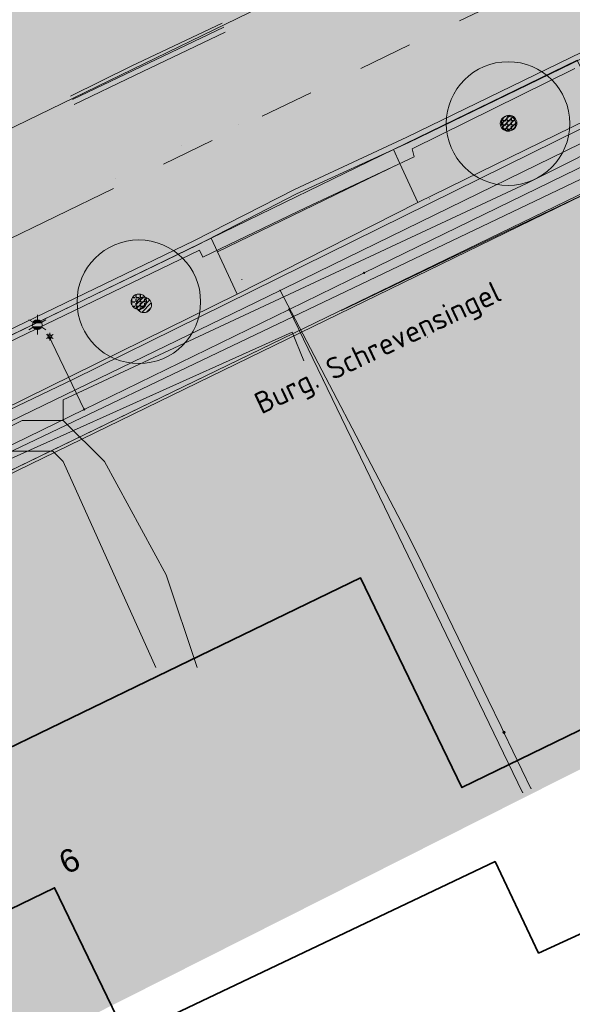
# Model space of a CAD drawing. Header units: metres. Extents: x 163628 to 167855, y 402678 to 405435.
# Tile 256 of 256: x 165392 to 165410, y 403805 to 403837. Entities that reach past the tile are written whole.
import ezdxf
from ezdxf.enums import TextEntityAlignment as Align

# ---------------------------------------------------------------- set-up
doc = ezdxf.new("R2010")
doc.units = ezdxf.units.M
doc.linetypes.add('X-CA190022.004-UO-WHM_Riolering gemeente_NLCS_v0.2$0$RI-GWA', pattern=[18.45, 6, -1.8, 1.75, -1.8, 1.75, -1.8, 1.75, -1.8])
doc.layers.get('0').update_dxf_attribs({"lineweight": 25})
for name, color, linetype, lineweight in [('X-CA190022.004-UO-BGT_Ondergrond$0$GE_203_VGOHaag_Lijn_GEM', 253, 'X-CA190022.004-UO-BGT_Ondergrond$0$Heg', 9), ('X-CA190022.004-UO-BGT_Ondergrond$0$GE_314_WGDRijbaanLokaleweg_Vlak_GEM', 253, 'Continuous', 9), ('X-CA190022.004-UO-BGT_Ondergrond$0$GE_317_WGDVoetpad_Vlak_GEM', 253, 'Continuous', 9), ('X-CA190022.004-UO-BGT_Ondergrond$0$GE_322_WGDInrit_Vlak_GEM', 253, 'Continuous', 9), ('X-CA190022.004-UO-BGT_Ondergrond$0$GE_366_OWGBerm_groenvoorziening_Vlak_GEM', 253, 'Continuous', 9), ('X-CA190022.004-UO-BGT_Ondergrond$0$GE_367_OWGBerm_groenvoorziening_grasenk_GEM', 253, 'Continuous', 9), ('X-CA190022.004-UO-BGT_Ondergrond$0$GE_401_OTDErf_Vlak_GEM', 253, 'Continuous', 9), ('X-CA190022.004-UO-BGT_Ondergrond$0$GE_4502_GBKN_Huisnummer_Lijn_GEM', 7, 'Continuous', 9), ('X-CA190022.004-UO-BGT_Ondergrond$0$GE_601_PNDgrondvlakpand_Vlak_MV_GEM', 34, 'Continuous', 35), ('X-CA190022.004-UO-BGT_Ondergrond$0$GE_861_PALLichtmast_Punt_GEM', 253, 'Continuous', 9), ('X-CA190022.004-UO-DTM inmeting$0$B-WE-GR-BOOM-S', 246, 'Continuous', 0), ('X-CA190022.004-UO-DTM inmeting$0$B-WE-IE-MEUBILAIR_WEGMEUBILAIR-S', 246, 'Continuous', 0), ('X-CA190022.004-UO-DTM inmeting$0$B-WE-IE-TERREINAFSCHEIDING_NATUURLIJK_HAAG-G', 246, 'X-CA190022.004-UO-DTM inmeting$0$IE-TERREINAFSCHEIDING-NATUURLIJK-HAAG', 0), ('X-CA190022.004-UO-DTM inmeting$0$B-WE-OG-HOOGTEPUNT-S', 246, 'Continuous', 0), ('X-CA190022.004-UO-DTM inmeting$0$B-WE-VH-KANTOPSLUITING_ACHTERKANTBAND-G', 246, 'Continuous', 0), ('X-CA190022.004-UO-DTM inmeting$0$B-WE-VH-KANTOPSLUITING_VOORKANTBAND-G', 246, 'Continuous', 0), ('X-CA190022.004-UO-DTM inmeting$0$B-WE-VH-VERHARDING_ASFALT-G', 246, 'Continuous', 0), ('X-CA190022.004-UO-DWM_Beplanting$0$B-WE-GR-BOOM-S AFKOMSTIG UIT BGT', 252, 'Continuous', 0), ('X-CA190022.004-UO-KAD_Percelen$0$B-WE-KG-GRENS_PERCEEL-GV', 150, 'Continuous', 9), ('X-CA190022.004-UO-TXT_Tekst 1op200$0$X-XX-AL-T35', 7, 'Continuous', 35), ('X-CA190022.004-UO-WHM_Riolering gemeente_NLCS_v0.2$0$B-WE-RI-GWA_TRANSPORTLEIDING-G', 214, 'X-CA190022.004-UO-WHM_Riolering gemeente_NLCS_v0.2$0$RI-GWA', 15)]:
    doc.layers.add(name, color=color, linetype=linetype, lineweight=lineweight)
doc.layers.add('X-CA190022.004-UO-DTM inmeting$0$X-XX-AL-MEETPUNT-S', color=246, linetype='Continuous', lineweight=0, plot=False)
doc.layers.add('X-CA190022.004-UO-DWM_Beplanting$0$B-WE-GR-BOOM-S AFKOMSTIG UIT BOMENBESTAND GEMEENTE', color=252, linetype='Continuous')
doc.layers.add('X-CA190022.004-UO-DWM_Beplanting$0$N-GV-GR-GRAS-A-200', color=7, linetype='Continuous')
for name, color, linetype, lineweight, transparency in [('X-CA190022.004-UO-KLIC$0$B-OI-KL-DATA_KPN_0000546663_VECT_19O042616-G', 42, 'X-CA190022.004-UO-KLIC$0$1-200 TELEFONIE-KPN', 0, 0.25), ('X-CA190022.004-UO-KLIC$0$B-OI-KL-DATA_REGGEFIBER OPERATOR B.V._0000579733_VECT_19O042616-G', 42, 'X-CA190022.004-UO-KLIC$0$1-200 REGGEFIBER', 0, 0.25), ('X-CA190022.004-UO-KLIC$0$B-OI-KL-DATA_ZIGGO BV_0000546674_VECT_19O042616-G', 42, 'X-CA190022.004-UO-KLIC$0$1-200 ZIGGO', 0, 0.25), ('X-CA190022.004-UO-KLIC$0$B-OI-KL-WATER_BW_0000551269_VECT_19O042616-G', 42, 'X-CA190022.004-UO-KLIC$0$1-200 WATERLEIDING', 0, 0.25), ('X-CA190022.004-UO-KLIC$0$B-WE-KL-ET_LS-G', 42, 'X-CA190022.004-UO-KLIC$0$1-200 LAAGSPANNING', 0, 0.25), ('X-CA190022.004-UO-KLIC$0$B-WE-KL-ET_LS_HULPSTUK-S', 42, 'X-CA190022.004-UO-KLIC$0$1-200 LAAGSPANNING', 0, 0.25), ('X-CA190022.004-UO-KLIC$0$B-WE-KL-ET_LS_KABELBED-G', 42, 'X-CA190022.004-UO-KLIC$0$1-200 LAAGSPANNING', 0, 0.25), ('X-CA190022.004-UO-KLIC$0$B-WE-KL-GAS_LD-G', 42, 'X-CA190022.004-UO-KLIC$0$1-200 GASLEIDING LAGE DRUK', 0, 0.25), ('X-CA190022.004-UO-KLIC$0$B-WE-KL-GAS_LD_HULPSTUK-S', 42, 'X-CA190022.004-UO-KLIC$0$1-200 GASLEIDING LAGE DRUK', 0, 0.25), ('X-CA190022.004-UO-TXT_Tekst 1op200$0$X-XX-AL-VERWIJZING-V', 253, 'Continuous', 0, 0.4)]:
    doc.layers.add(name, color=color, linetype=linetype, lineweight=lineweight, transparency=transparency)
doc.styles.add('X-CA190022.004-UO-BGT_Ondergrond$0$BGT_NAR', font='arial.ttf', dxfattribs={"height": 1})
doc.styles.add('X-CA190022.004-UO-BGT_Ondergrond$0$NLCS-ISO', font='NLCS-ISO.ttf')
doc.styles.add('X-CA190022.004-UO-DTM inmeting$0$NLCS-ISO', font='isocpeur.ttf', dxfattribs={"height": 2.5})
doc.styles.add('X-CA190022.004-UO-KLIC$0$NLCS-ISO', font='NLCS-ISO.ttf')
doc.styles.add('X-CA190022.004-UO-TXT_Tekst 1op200$0$NLCS-ISO-M200-T35', font='NLCS-ISO.ttf', dxfattribs={"height": 0.7})
doc.linetypes.add('X-CA190022.004-UO-BGT_Ondergrond$0$Heg', pattern='A,5,-1.5,[2,dgnlstyle-meierijstad.shx,S=0.007937,R=45,X=0,Y=0],-1.5', length=8)
doc.linetypes.add('X-CA190022.004-UO-DTM inmeting$0$IE-TERREINAFSCHEIDING-NATUURLIJK-HAAG', pattern='A,7,-1.5,[67,NLCS.SHX,S=0.75,R=45,X=0,Y=0],-1.5', length=10)
doc.linetypes.add('X-CA190022.004-UO-KLIC$0$1-200 GASLEIDING LAGE DRUK', pattern='A,1.5,-0.6,["GAS LD",X-CA190022.004-UO-KLIC$0$NLCS-ISO,S=0.24,R=0,X=-0.5,Y=-0.12],-0.7', length=2.8)
doc.linetypes.add('X-CA190022.004-UO-KLIC$0$1-200 LAAGSPANNING', pattern='A,1.5,-0.6,["LS",X-CA190022.004-UO-KLIC$0$NLCS-ISO,S=0.24,R=0,X=-0.45,Y=-0.12],-0.05', length=2.15)
doc.linetypes.add('X-CA190022.004-UO-KLIC$0$1-200 REGGEFIBER', pattern='A,1.5,-0.6,["REGGEFIBER",X-CA190022.004-UO-KLIC$0$NLCS-ISO,S=0.24,R=0,X=-0.5,Y=-0.12],-0.65', length=2.75)
doc.linetypes.add('X-CA190022.004-UO-KLIC$0$1-200 TELEFONIE-KPN', pattern='A,1.5,-0.6,["KPN",X-CA190022.004-UO-KLIC$0$NLCS-ISO,S=0.24,R=0,X=-0.5,Y=-0.12],-0.3', length=2.4)
doc.linetypes.add('X-CA190022.004-UO-KLIC$0$1-200 WATERLEIDING', pattern='A,1.5,-0.6,["WATER",X-CA190022.004-UO-KLIC$0$NLCS-ISO,S=0.24,R=0,X=-0.5,Y=-0.12],-0.65', length=2.75)
doc.linetypes.add('X-CA190022.004-UO-KLIC$0$1-200 ZIGGO', pattern='A,1.5,-0.6,["ZIGGO",X-CA190022.004-UO-KLIC$0$NLCS-ISO,S=0.24,R=0,X=-0.5,Y=-0.12],-0.5', length=2.6)

# ---------------------------------------------------------------- blocks, each defined once
blk = doc.blocks.new('X-CA190022.004-UO-BGT_Ondergrond$0$N-SIE-WEG_LICHTMAST-SO')
h = blk.add_hatch(color=256)
h.paths.add_polyline_path([(1.16, 0.5, 0.658505), (-1.16, 0.5)])
h.paths.add_polyline_path([(-1.16, -0.5, 0.658505), (1.16, -0.5)])
at = {"flags": 128}
for points in [[(-2.19, 1.27), (-1.1, 0.63)], [(-1.16, 0.5), (1.16, 0.5)], [(0, 1.27), (0, 2.53)], [(1.1, 0.63), (2.19, 1.27)], [(-2.19, -1.27), (-1.1, -0.63)], [(-1.16, -0.5), (1.16, -0.5)], [(0, -1.27), (0, -2.53)], [(2.19, -1.27), (1.1, -0.63)]]:
    blk.add_lwpolyline(points, dxfattribs=at)
at = {"ltscale": 0.5}
blk.add_circle((0, 0), 1.27, dxfattribs=at)
at = {"style": 'X-CA190022.004-UO-BGT_Ondergrond$0$NLCS-ISO'}
blk.add_attdef('TYPE', text='', height=1.8, dxfattribs=at).set_placement((0, 2.53), align=Align.BOTTOM_CENTER)
blk = doc.blocks.new('X-CA190022.004-UO-BGT_Ondergrond$0$IMGEOLichtmastpaal')
at = {"xscale": 5, "yscale": 5, "zscale": 5}
blk.add_blockref('X-CA190022.004-UO-BGT_Ondergrond$0$N-SIE-WEG_LICHTMAST-SO', (0, 6.4), dxfattribs=at)
blk = doc.blocks.new('X-CA190022.004-UO-DTM inmeting$0$boom')
h = blk.add_hatch()
h.set_pattern_fill('ANSI31', color=256, scale=0.13)
h.paths.add_polyline_path([(-1, 0, 1), (1, 0, 1)])
blk.add_circle((0, 0), 1)
blk = doc.blocks.new('X-CA190022.004-UO-DTM inmeting$0$B-SIE-WEG_LICHTMAST-SO')
at = {"ltscale": 0.1}
for p, q in [((-0.33, 0.19), (-0.67, 0.39)), ((0, 0.39), (0, 0.77)), ((0.33, 0.19), (0.67, 0.39)), ((-0.33, -0.19), (-0.67, -0.39)), ((0, -0.39), (0, -0.77)), ((0.33, -0.19), (0.67, -0.39))]:
    blk.add_line(p, q, dxfattribs=at)
at = {"flags": 128}
for points in [[(-0.35, 0.15), (0.35, 0.15)], [(-0.35, -0.15), (0.35, -0.15)]]:
    blk.add_lwpolyline(points, dxfattribs=at)
at = {"ltscale": 0.1}
blk.add_circle((0, 0), 0.386, dxfattribs=at)
at = {"style": 'X-CA190022.004-UO-DTM inmeting$0$NLCS-ISO'}
blk.add_attdef('TYPE', text='', height=0.549, dxfattribs=at).set_placement((0, 0.77), align=Align.BOTTOM_CENTER)
blk = doc.blocks.new('X-CA190022.004-UO-DTM inmeting$0$punt')
at = {"color": 0, "lineweight": -2}
blk.add_line((0, 0), (0, 0), dxfattribs=at)
blk = doc.blocks.new('X-CA190022.004-UO-DTM inmeting$0$SOG-HOOGTEPUNT-SO')
for p, q in [((-0.5, 0), (0.5, 0)), ((0, 0.5), (0, -0.5))]:
    blk.add_line(p, q)
blk = doc.blocks.new('X-CA190022.004-UO-KLIC$0$SKL-WTB_HULP_MOF-SO')
at = {"linetype": 'ByBlock', "lineweight": 18}
h = blk.add_hatch(color=0, dxfattribs=at)
h.dxf.hatch_style = 1
h.paths.add_polyline_path([(-0.5625, 0, 1), (0.5625, 0, 1)])
at = {"color": 0, "linetype": 'ByBlock', "lineweight": 18}
blk.add_circle((0, 0), 0.5625, dxfattribs=at)
at = {"color": 0, "linetype": 'ByBlock', "lineweight": 18, "style": 'X-CA190022.004-UO-KLIC$0$NLCS-ISO', "flags": 1}
for tag, p in [('TYPE', (1.5, 0)), ('OMSCHRIJVING', (1.5, -3)), ('LABEL', (1.5, -1.5))]:
    blk.add_attdef(tag, p, '', height=1, dxfattribs=at)
blk = doc.blocks.new('X-CA190022.004-UO-KLIC$0$SKL-WTB_HULP_OVERIG-SO')
at = {"color": 0, "linetype": 'ByBlock', "lineweight": 18}
for points in [[(-0.14, 0.14), (0.14, -0.14)], [(0.14, 0.14), (-0.14, -0.14)]]:
    blk.add_lwpolyline(points, dxfattribs=at)
at = {"color": 0, "linetype": 'ByBlock', "lineweight": 18, "style": 'X-CA190022.004-UO-KLIC$0$NLCS-ISO', "flags": 1}
for tag, p in [('TYPE', (1.5, 0)), ('OMSCHRIJVING', (1.5, -3)), ('LABEL', (1.5, -1.5))]:
    blk.add_attdef(tag, p, '', height=1, dxfattribs=at)
blk = doc.blocks.new('X-CA190022.004-UO-KLIC$0$SKL-WTB_HULP_VERLOOP-SO')
at = {"color": 0, "linetype": 'ByBlock', "lineweight": 18}
for points in [[(0.44, 0.72), (-0.88, 0)], [(0.44, -0.72), (-0.88, 0)], [(0.44, -0.72), (0.44, 0.72)]]:
    blk.add_lwpolyline(points, dxfattribs=at)
blk.add_circle((0, 0), 1, dxfattribs=at)
at = {"color": 0, "linetype": 'ByBlock', "lineweight": 18, "style": 'X-CA190022.004-UO-KLIC$0$NLCS-ISO', "flags": 1}
for tag, p in [('TYPE', (1.5, 0)), ('OMSCHRIJVING', (1.5, -3)), ('LABEL', (1.5, -1.5))]:
    blk.add_attdef(tag, p, '', height=1, dxfattribs=at)
blk = doc.blocks.new('X-CA190022.004-UO-DWM_Beplanting$0$SGR-BOOM_01-SO')
at = {"linetype": 'ByBlock', "lineweight": 18}
h = blk.add_hatch(color=0, dxfattribs=at)
h.dxf.hatch_style = 1
edge = h.paths.add_edge_path()
edge.add_arc((0, 0), 0.25, 0, 360)
at = {"color": 0, "linetype": 'ByBlock', "lineweight": 18}
for radius in [2, 0.25]:
    blk.add_circle((0, 0), radius, dxfattribs=at)
blk = doc.blocks.new('X-CA190022.004-UO-DWM_Beplanting$0$IMGEOBoom')
at = {"transparency": 33554457}
h = blk.add_hatch(color=256, dxfattribs=at)
h.dxf.hatch_style = 1
edge = h.paths.add_edge_path()
edge.add_arc((0, 0), 100, 0, 360)
edge = h.paths.add_edge_path(flags=17)
edge.add_arc((0, 0), 12.5, 0, 360)
h = blk.add_hatch()
h.set_pattern_fill('ANGLE', color=256)
h.set_pattern_definition([(0, (0, 0), (0, 6.985), [5.08, -1.905]), (90, (0, 0), (-6.985, 4e-16), [5.08, -1.905])])
edge = h.paths.add_edge_path(flags=17)
edge.add_arc((0, 0), 12.5, 0, 360)
at = {"layer": 'X-CA190022.004-UO-DWM_Beplanting$0$N-GV-GR-GRAS-A-200'}
h = blk.add_hatch(color=256, dxfattribs=at)
h.dxf.hatch_style = 1
edge = h.paths.add_edge_path(flags=17)
edge.add_arc((0, 0), 12.5, 0, 360)
at = {"xscale": 50, "yscale": 50, "zscale": 50}
blk.add_blockref('X-CA190022.004-UO-DWM_Beplanting$0$SGR-BOOM_01-SO', (0, 0), dxfattribs=at)

msp = doc.modelspace()

# ---------------------------------------------------------------- hatches: boundary and pattern name
at = {"layer": 'X-CA190022.004-UO-TXT_Tekst 1op200$0$X-XX-AL-VERWIJZING-V'}
h = msp.add_hatch(color=256, dxfattribs=at)
h.dxf.hatch_style = 1
h.paths.add_polyline_path([(165464.919, 403840.427), (165429.383, 403874.578), (165436.637, 403882.126), (165438.662, 403884.233), (165419.079, 403887.244), (165428.612, 403878.083), (165285.905, 403806.186), (165302.209, 403758.452)])

# ---------------------------------------------------------------- linework, layer by layer
at = {"layer": 'X-CA190022.004-UO-BGT_Ondergrond$0$GE_203_VGOHaag_Lijn_GEM'}
msp.add_line((165366.847, 403810.46), (165400.609, 403826.814), dxfattribs=at)
at = {"layer": 'X-CA190022.004-UO-BGT_Ondergrond$0$GE_314_WGDRijbaanLokaleweg_Vlak_GEM', "flags": 128}
for points in [[(165310.202, 403787.211), (165310.008, 403787.114), (165308.254, 403786.237), (165297.275, 403780.744), (165296.379, 403780.296), (165295.456, 403779.834), (165294.562, 403779.387), (165268.62, 403766.41), (165265.86, 403765.029), (165252.758, 403758.475), (165252.57, 403758.381), (165246.135, 403755.162), (165246.096, 403755.142), (165234.414, 403749.298), (165231.732, 403754.658), (165317.94, 403797.77), (165450.872, 403862.295)], [(165410.141, 403835.817), (165404.196, 403832.933), (165398.286, 403830.065)], [(165398.286, 403830.065), (165365.213, 403814.02), (165365.034, 403813.933), (165361.758, 403812.343), (165346.234, 403804.812), (165339.068, 403801.335), (165326.857, 403795.411), (165325.738, 403794.868), (165310.337, 403787.273)]]:
    msp.add_lwpolyline(points, dxfattribs=at)
at = {"layer": 'X-CA190022.004-UO-BGT_Ondergrond$0$GE_317_WGDVoetpad_Vlak_GEM', "flags": 128}
for points in [[(165325.738, 403794.868), (165326.857, 403795.411), (165327.621, 403793.735), (165339.98, 403799.513), (165347.094, 403803.171), (165362.648, 403810.66), (165366.049, 403812.297), (165380.865, 403819.26), (165399.129, 403828.253), (165404.983, 403831.214), (165410.955, 403834.139), (165414.101, 403835.622), (165429.088, 403843.027), (165436.132, 403846.493), (165454.828, 403855.568), (165455.146, 403855.716), (165454.377, 403857.324), (165455.396, 403857.728), (165456.783, 403858.278)], [(165456.61, 403853.94), (165400.609, 403826.814), (165366.847, 403810.46), (165328.86, 403792.06), (165322.601, 403789.029)]]:
    msp.add_lwpolyline(points, dxfattribs=at)
at = {"layer": 'X-CA190022.004-UO-BGT_Ondergrond$0$GE_322_WGDInrit_Vlak_GEM', "flags": 128}
for points in [[(165404.404, 403832.478), (165398.496, 403829.613), (165398.286, 403830.065), (165404.196, 403832.933), (165404.404, 403832.478)], [(165404.983, 403831.214), (165399.129, 403828.253), (165398.496, 403829.613), (165404.404, 403832.478), (165404.983, 403831.214)]]:
    msp.add_lwpolyline(points, dxfattribs=at)
at = {"layer": 'X-CA190022.004-UO-BGT_Ondergrond$0$GE_366_OWGBerm_groenvoorziening_Vlak_GEM', "flags": 128}
for points in [[(165410.955, 403834.139), (165404.983, 403831.214), (165404.404, 403832.478), (165404.196, 403832.933), (165410.141, 403835.817), (165410.365, 403835.356), (165410.955, 403834.139)], [(165399.129, 403828.253), (165380.865, 403819.26), (165366.049, 403812.297), (165365.432, 403813.569), (165365.213, 403814.02), (165398.286, 403830.065), (165398.496, 403829.613), (165399.129, 403828.253)]]:
    msp.add_lwpolyline(points, dxfattribs=at)
at = {"layer": 'X-CA190022.004-UO-BGT_Ondergrond$0$GE_367_OWGBerm_groenvoorziening_grasenk_GEM', "flags": 128}
msp.add_lwpolyline([(165458.165, 403865.835), (165453.492, 403863.567), (165450.872, 403862.295), (165317.94, 403797.77), (165231.732, 403754.658), (165230.844, 403754.214), (165229.928, 403753.755), (165229.746, 403753.668)], dxfattribs=at)
at = {"layer": 'X-CA190022.004-UO-BGT_Ondergrond$0$GE_401_OTDErf_Vlak_GEM', "flags": 128}
for points in [[(165456.61, 403853.94), (165460.148, 403852.164), (165462.301, 403841.619), (165481.356, 403755.59), (165481.746, 403753.829), (165480.17, 403751.51), (165479.488, 403751.348), (165475.327, 403750.358), (165458.109, 403746.262), (165446.436, 403743.485), (165411.175, 403735.097), (165405.018, 403733.632), (165371.994, 403725.776), (165359.274, 403722.75), (165350.15, 403720.58), (165346.27, 403723.08), (165326.91, 403787.77), (165328.86, 403792.06), (165366.847, 403810.46), (165400.609, 403826.814), (165456.61, 403853.94)], [(165395.55, 403804.228), (165393.219, 403809.047), (165389.273, 403807.138), (165390.911, 403803.752), (165388.48, 403802.543), (165389.536, 403800.32), (165386.564, 403798.937), (165385.518, 403801.175), (165384.934, 403800.922), (165383.45, 403804), (165381.28, 403808.5), (165403.13, 403819.07), (165406.41, 403812.29), (165414.71, 403816.32), (165416.89, 403811.82), (165417.372, 403810.825), (165408.89, 403806.936), (165407.48, 403809.891), (165395.55, 403804.228)]]:
    msp.add_lwpolyline(points, dxfattribs=at)
at = {"layer": 'X-CA190022.004-UO-BGT_Ondergrond$0$GE_601_PNDgrondvlakpand_Vlak_MV_GEM', "flags": 128}
msp.add_lwpolyline([(165417.372, 403810.825), (165408.89, 403806.936), (165407.48, 403809.891), (165395.55, 403804.228), (165393.219, 403809.047), (165389.273, 403807.138), (165390.911, 403803.752), (165388.48, 403802.543), (165389.536, 403800.32), (165386.564, 403798.937), (165385.518, 403801.175), (165384.934, 403800.922), (165383.45, 403804), (165381.28, 403808.5), (165403.13, 403819.07), (165406.41, 403812.29), (165414.71, 403816.32), (165416.89, 403811.82), (165417.372, 403810.825)], dxfattribs=at)
at = {"layer": 'X-CA190022.004-UO-DTM inmeting$0$B-WE-IE-TERREINAFSCHEIDING_NATUURLIJK_HAAG-G'}
for p, q in [((165400.909, 403827.022, 9.04), (165391.79, 403822.918, 9.049)), ((165401.286, 403826.096, 9.161), (165400.909, 403827.022, 9.04))]:
    msp.add_line(p, q, dxfattribs=at)
at = {"layer": 'X-CA190022.004-UO-DTM inmeting$0$B-WE-VH-KANTOPSLUITING_ACHTERKANTBAND-G'}
for points in [[(165393.737, 403834.659, 9.046), (165395.703, 403835.621, 9.063), (165398.647, 403837.014, 9.069)], [(165404.799, 403832.945, 8.922), (165410.061, 403835.554, 9.01)], [(165372.933, 403817.616, 9.012), (165380.803, 403821.407, 9.01), (165388.556, 403825.169, 9.009), (165397.916, 403829.674, 9.01), (165398.018, 403829.449, 9.016), (165401.369, 403831.047, 8.999), (165404.858, 403832.687, 9.121), (165404.799, 403832.945, 9.003)]]:
    msp.add_polyline3d(points, dxfattribs=at)
at = {"layer": 'X-CA190022.004-UO-DTM inmeting$0$B-WE-VH-KANTOPSLUITING_VOORKANTBAND-G'}
for points in [[(165437.295, 403849.006, 8.918), (165435.25, 403847.994, 8.899), (165431.51, 403846.175, 8.921), (165428.437, 403844.695, 8.932), (165419.664, 403840.438, 8.91), (165413.401, 403837.4, 8.918), (165409.967, 403835.709, 8.922)], [(165440.853, 403846.295, 9.129), (165436.852, 403844.308, 9.131), (165433.164, 403842.514, 9.073), (165430.544, 403841.255, 9.097), (165421.494, 403836.911, 9.059), (165415.119, 403833.644, 9.08), (165411.892, 403832.206, 9.089), (165406.169, 403829.48, 9.148), (165402.513, 403827.724, 9.104)], [(165393.802, 403834.544, 8.908), (165395.761, 403835.485, 8.909), (165398.706, 403836.886, 8.948)], [(165404.691, 403833.158, 8.921), (165409.967, 403835.709, 8.922)], [(165323.542, 403785.194, 8.838), (165322.838, 403787.565, 8.859), (165322.62, 403789.521, 8.881), (165322.882, 403791.293, 8.873), (165323.794, 403793.183, 8.87), (165324.992, 403794.426, 8.873), (165326.603, 403795.283, 8.865), (165333.999, 403798.891, 8.889), (165338.8, 403801.219, 8.87), (165342.25, 403802.864, 8.881), (165346.334, 403804.875, 8.892), (165353.987, 403808.569, 8.895), (165361.588, 403812.272, 8.903), (165364.989, 403813.906, 8.888), (165372.869, 403817.747, 8.888), (165380.73, 403821.55, 8.89), (165388.465, 403825.309, 8.904), (165397.838, 403829.833, 8.929), (165401.055, 403831.49, 8.938), (165404.691, 403833.158, 8.921)]]:
    msp.add_polyline3d(points, dxfattribs=at)
at = {"layer": 'X-CA190022.004-UO-DTM inmeting$0$B-WE-VH-VERHARDING_ASFALT-G'}
for points in [[(165437.209, 403849.172, 8.944), (165435.166, 403848.126, 8.927), (165431.43, 403846.35, 8.932), (165428.361, 403844.852, 8.95), (165419.589, 403840.603, 8.943), (165413.317, 403837.544, 8.934), (165409.91, 403835.889, 8.944)], [(165393.858, 403834.38, 8.946), (165395.832, 403835.328, 8.949), (165398.743, 403836.722, 8.959)], [(165404.627, 403833.323, 8.94), (165409.91, 403835.889, 8.944)], [(165323.389, 403785.131, 8.864), (165322.662, 403787.514, 8.9), (165322.402, 403789.542, 8.906), (165322.727, 403791.34, 8.89), (165323.641, 403793.268, 8.903), (165324.867, 403794.571, 8.895), (165326.543, 403795.453, 8.9), (165333.941, 403799.048, 8.911), (165338.723, 403801.365, 8.909), (165342.178, 403803.039, 8.902), (165346.273, 403805.047, 8.923), (165353.908, 403808.739, 8.919), (165361.541, 403812.436, 8.922), (165364.91, 403814.069, 8.911), (165372.801, 403817.883, 8.911), (165380.668, 403821.674, 8.916), (165388.387, 403825.47, 8.924), (165397.746, 403829.989, 8.932), (165400.993, 403831.63, 8.955), (165404.627, 403833.323, 8.94)]]:
    msp.add_polyline3d(points, dxfattribs=at)
at = {"layer": 'X-CA190022.004-UO-KAD_Percelen$0$B-WE-KG-GRENS_PERCEEL-GV', "flags": 128}
msp.add_lwpolyline([(165351.9, 403704.52), (165346.422, 403722.843), (165341.778, 403738.226), (165339.715, 403744.989), (165335.033, 403760.58), (165333.667, 403765.189), (165326.91, 403787.77), (165328.86, 403792.06), (165344.837, 403799.606), (165350.46, 403802.354), (165355.726, 403804.927), (165366.642, 403810.195), (165383.276, 403818.291), (165411.563, 403832.058), (165422.405, 403837.322), (165432.29, 403842.158), (165414.648, 403867.011), (165206.02, 403764.38), (165209.499, 403754.807), (165213.209, 403743.079), (165216.538, 403731.109), (165219.578, 403719.089), (165228.485, 403680.885)], dxfattribs=at)
msp.add_lwpolyline([(165430.386, 403789.186), (165426.513, 403801.51), (165411.563, 403832.058), (165383.276, 403818.291), (165366.642, 403810.195), (165385.608, 403771.136), (165395.593, 403775.114), (165406.943, 403779.636), (165411.111, 403781.367), (165416.219, 403783.512), (165430.445, 403788.999)], close=True, dxfattribs=at)
at = {"layer": 'X-CA190022.004-UO-KLIC$0$B-OI-KL-DATA_KPN_0000546663_VECT_19O042616-G', "flags": 128}
msp.add_lwpolyline([(165455.833, 403855.5), (165450.5, 403853.5), (165443.167, 403849.833), (165393.833, 403825.5), (165331.167, 403795.5), (165327.5, 403793.5), (165325.5, 403791.167), (165325.167, 403788.833), (165325.5, 403788.167), (165332.833, 403764.167), (165333.167, 403762.167), (165332.833, 403762.167)], dxfattribs=at)
at = {"layer": 'X-CA190022.004-UO-KLIC$0$B-OI-KL-DATA_REGGEFIBER OPERATOR B.V._0000579733_VECT_19O042616-G', "flags": 128}
msp.add_lwpolyline([(165357.167, 403805.833), (165357.167, 403806.5), (165391.833, 403823.167), (165393.167, 403823.167), (165393.5, 403822.833), (165396.5, 403816.167)], dxfattribs=at)
at = {"layer": 'X-CA190022.004-UO-KLIC$0$B-OI-KL-DATA_ZIGGO BV_0000546674_VECT_19O042616-G', "flags": 128}
msp.add_lwpolyline([(165414.167, 403833.833), (165377.167, 403816.167)], dxfattribs=at)
at = {"layer": 'X-CA190022.004-UO-KLIC$0$B-OI-KL-WATER_BW_0000551269_VECT_19O042616-G', "flags": 128}
for points in [[(165414.5, 403834.167), (165411.833, 403833.5), (165408.5, 403831.833), (165393.5, 403824.833), (165393.5, 403824.167)], [(165393.5, 403824.167), (165392.167, 403824.167), (165390.167, 403823.167), (165370.5, 403813.5), (165363.167, 403809.5), (165363.167, 403809.167)], [(165393.5, 403824.167), (165394.833, 403822.833), (165396.833, 403819.167), (165397.833, 403816.167)]]:
    msp.add_lwpolyline(points, dxfattribs=at)
at = {"layer": 'X-CA190022.004-UO-KLIC$0$B-WE-KL-ET_LS-G'}
for points in [[(165414.442, 403834.398), (165403.244, 403828.938), (165400.817, 403827.755), (165394.181, 403824.52), (165378.559, 403816.904), (165365.68, 403810.625), (165360.018, 403807.864), (165359.479, 403807.601), (165358.851, 403807.295), (165352.394, 403804.147), (165350.057, 403803.008), (165341.93, 403799.046), (165326.79, 403791.665), (165326.199, 403791.377), (165325.384, 403789.519), (165328.236, 403780.082), (165328.353, 403779.694), (165330.779, 403771.664), (165333.715, 403761.951)], [(165400.817, 403827.755), (165408.375, 403812.132)], [(165394.181, 403824.52), (165392.998, 403826.962)]]:
    msp.add_lwpolyline(points, dxfattribs=at)
at = {"layer": 'X-CA190022.004-UO-KLIC$0$B-WE-KL-ET_LS_KABELBED-G'}
msp.add_lwpolyline([(165414.442, 403834.398), (165403.244, 403828.938), (165400.817, 403827.755), (165394.181, 403824.52), (165378.559, 403816.904), (165365.68, 403810.625), (165360.018, 403807.864), (165359.479, 403807.601), (165358.851, 403807.295), (165352.394, 403804.147), (165350.057, 403803.008), (165341.93, 403799.046), (165326.79, 403791.665), (165326.199, 403791.377), (165325.384, 403789.519), (165328.236, 403780.082), (165328.353, 403779.694), (165330.779, 403771.664), (165333.715, 403761.951)], dxfattribs=at)
at = {"layer": 'X-CA190022.004-UO-KLIC$0$B-WE-KL-GAS_LD-G'}
for points in [[(165400.52, 403828.368), (165401.246, 403828.722), (165414.062, 403834.979), (165414.772, 403835.326), (165428.901, 403842.225), (165429.837, 403842.682), (165453.384, 403854.178), (165460.324, 403857.547)], [(165324.333, 403791.506), (165350.232, 403804.017), (165351.048, 403804.411), (165359.849, 403808.662), (165361.471, 403809.446), (165398.993, 403827.622), (165400.52, 403828.368)], [(165400.52, 403828.368), (165404.698, 403820.384), (165405.148, 403819.491), (165407.258, 403815.129), (165407.675, 403814.268), (165407.77, 403814.072)], [(165407.77, 403814.072), (165408.644, 403812.263)]]:
    msp.add_lwpolyline(points, dxfattribs=at)
at = {"layer": 'X-CA190022.004-UO-WHM_Riolering gemeente_NLCS_v0.2$0$B-WE-RI-GWA_TRANSPORTLEIDING-G'}
msp.add_line((165389.728, 403829.056), (165426.544, 403846.88), dxfattribs=at)

# ---------------------------------------------------------------- block references
at = {"layer": 'X-CA190022.004-UO-BGT_Ondergrond$0$GE_861_PALLichtmast_Punt_GEM', "xscale": 0.025, "yscale": 0.025, "zscale": 0.025}
msp.add_blockref('X-CA190022.004-UO-BGT_Ondergrond$0$IMGEOLichtmastpaal', (165392.666, 403827.099), dxfattribs=at)
at = {"layer": 'X-CA190022.004-UO-DTM inmeting$0$B-WE-GR-BOOM-S', "linetype": 'ByBlock', "lineweight": -2, "xscale": 0.25, "yscale": 0.25, "zscale": 0.25}
for p in [(165407.938, 403833.784), (165396.112, 403827.902)]:
    msp.add_blockref('X-CA190022.004-UO-DTM inmeting$0$boom', p, dxfattribs=at)
at = {"layer": 'X-CA190022.004-UO-DTM inmeting$0$B-WE-IE-MEUBILAIR_WEGMEUBILAIR-S', "linetype": 'ByBlock', "lineweight": -2, "xscale": 0.1620167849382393, "yscale": 0.1620167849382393, "zscale": 0.1620167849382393}
msp.add_blockref('X-CA190022.004-UO-DTM inmeting$0$B-SIE-WEG_LICHTMAST-SO', (165393.067, 403826.877), dxfattribs=at)
at = {"layer": 'X-CA190022.004-UO-DTM inmeting$0$B-WE-OG-HOOGTEPUNT-S', "linetype": 'ByBlock', "lineweight": -2, "xscale": 0.01, "yscale": 0.01, "zscale": 0.01}
for p in [(165405.353, 403831.333, 9.036), (165399.288, 403828.721, 8.977), (165405.292, 403826.862, 9.165), (165401.93, 403825.463, 9.197)]:
    msp.add_blockref('X-CA190022.004-UO-DTM inmeting$0$SOG-HOOGTEPUNT-SO', p, dxfattribs=at)
at = {"layer": 'X-CA190022.004-UO-DTM inmeting$0$X-XX-AL-MEETPUNT-S', "linetype": 'ByBlock', "lineweight": -2}
for p in [(165398.647, 403837.014, 9.069), (165398.706, 403836.886, 8.948), (165398.743, 403836.722, 8.959), (165395.703, 403835.621, 9.063), (165409.91, 403835.889, 8.944), (165409.967, 403835.709, 8.922), (165395.761, 403835.485, 8.909), (165395.832, 403835.328, 8.949), (165393.737, 403834.659, 9.046), (165393.802, 403834.544, 8.908), (165393.858, 403834.38, 8.946), (165399.168, 403833.748, 8.998), (165397.344, 403833.061, 8.996), (165404.627, 403833.323, 8.94), (165404.691, 403833.158, 8.921), (165404.799, 403832.945, 9.003), (165404.858, 403832.687, 9.121), (165395.189, 403831.986, 8.994), (165400.993, 403831.63, 8.955), (165401.055, 403831.49, 8.938), (165401.369, 403831.047, 8.999), (165397.746, 403829.989, 8.932), (165397.838, 403829.833, 8.929), (165397.916, 403829.674, 9.01), (165398.018, 403829.449, 9.016), (165406.169, 403829.48, 9.148), (165402.513, 403827.724, 9.104), (165400.909, 403827.022, 9.04), (165401.024, 403826.985, 9.107), (165401.286, 403826.096, 9.161)]:
    msp.add_blockref('X-CA190022.004-UO-DTM inmeting$0$punt', p, dxfattribs=at)
at = {"layer": 'X-CA190022.004-UO-DWM_Beplanting$0$B-WE-GR-BOOM-S AFKOMSTIG UIT BGT', "xscale": 0.02, "yscale": 0.02, "zscale": 0.02}
for p in [(165407.902, 403833.769), (165395.949, 403828.004)]:
    msp.add_blockref('X-CA190022.004-UO-DWM_Beplanting$0$IMGEOBoom', p, dxfattribs=at)
at = {"layer": 'X-CA190022.004-UO-DWM_Beplanting$0$B-WE-GR-BOOM-S AFKOMSTIG UIT BOMENBESTAND GEMEENTE', "xscale": 0.02, "yscale": 0.02, "zscale": 0.02}
for p in [(165407.902, 403833.769), (165395.949, 403828.004)]:
    msp.add_blockref('X-CA190022.004-UO-DWM_Beplanting$0$IMGEOBoom', p, dxfattribs=at)
at = {"layer": 'X-CA190022.004-UO-KLIC$0$B-WE-KL-ET_LS_HULPSTUK-S', "xscale": 0.04, "yscale": 0.04, "zscale": 0.2}
for name, p in [('X-CA190022.004-UO-KLIC$0$SKL-WTB_HULP_MOF-SO', (165403.244, 403828.938)), ('X-CA190022.004-UO-KLIC$0$SKL-WTB_HULP_MOF-SO', (165400.817, 403827.755)), ('X-CA190022.004-UO-KLIC$0$SKL-WTB_HULP_MOF-SO', (165394.181, 403824.52)), ('X-CA190022.004-UO-KLIC$0$SKL-WTB_HULP_OVERIG-SO', (165408.375, 403812.132))]:
    msp.add_blockref(name, p, dxfattribs=at)
at = {"layer": 'X-CA190022.004-UO-KLIC$0$B-WE-KL-GAS_LD_HULPSTUK-S', "xscale": 0.04, "yscale": 0.04, "zscale": 0.2}
for name, p in [('X-CA190022.004-UO-KLIC$0$SKL-WTB_HULP_OVERIG-SO', (165400.52, 403828.368)), ('X-CA190022.004-UO-KLIC$0$SKL-WTB_HULP_VERLOOP-SO', (165407.77, 403814.072)), ('X-CA190022.004-UO-KLIC$0$SKL-WTB_HULP_OVERIG-SO', (165408.644, 403812.263))]:
    msp.add_blockref(name, p, dxfattribs=at)

# ---------------------------------------------------------------- texts
at = {"layer": 'X-CA190022.004-UO-BGT_Ondergrond$0$GE_4502_GBKN_Huisnummer_Lijn_GEM', "style": 'X-CA190022.004-UO-BGT_Ondergrond$0$BGT_NAR'}
msp.add_text('6', height=0.75, rotation=25.8, dxfattribs=at).set_placement((165393.7, 403809.926), align=Align.MIDDLE_CENTER)
at = {"layer": 'X-CA190022.004-UO-TXT_Tekst 1op200$0$X-XX-AL-T35', "insert": (165399.611, 403824.985), "char_height": 0.7, "attachment_point": 1, "rotation": 25.3712, "style": 'X-CA190022.004-UO-TXT_Tekst 1op200$0$NLCS-ISO-M200-T35'}
msp.add_mtext_dynamic_manual_height_columns('Burg. Schrevensingel', width=25.88353, gutter_width=8.75, heights=[0], dxfattribs=at)

doc.saveas('drawing.dxf')
